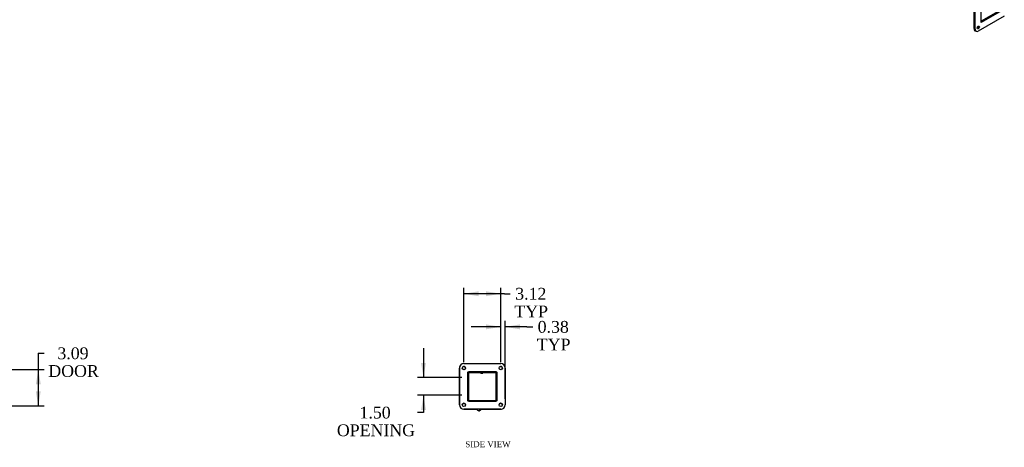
# Model space of a CAD drawing. Header units: inches. Extents: x 2 to 237, y 16 to 158.
# Tile 8 of 10: x 150 to 233, y 50 to 86. Entities that reach past the tile are written whole.
import ezdxf
from ezdxf.enums import TextEntityAlignment as Align
from ezdxf.lldxf.tags import DXFTag

# ---------------------------------------------------------------- set-up
doc = ezdxf.new("R2010")
doc.units = ezdxf.units.IN
doc.header["$MEASUREMENT"] = 0
for name, color, linetype in [('COM40176', 7, 'CONTINUOUS'), ('COM49077', 7, 'CONTINUOUS'), ('COM50001', 7, 'CONTINUOUS'), ('COM71024', 7, 'CONTINUOUS'), ('DEFAULT', 7, 'CONTINUOUS'), ('GSK11095', 7, 'CONTINUOUS'), ('QLB30098', 7, 'CONTINUOUS'), ('SCS19419', 7, 'CONTINUOUS')]:
    doc.layers.add(name, color=color, linetype=linetype)
doc.styles.add('SEACAD_TIMES_NEW_ROMAN', font='times.ttf')
tags = doc.linetypes.add('HIDDEN2', pattern=[0.1875, 0.125, -0.0625]).pattern_tags.tags
tags[6:7] = [DXFTag(74, 4), DXFTag(75, 0), DXFTag(340, '0'), DXFTag(46, 0.0), DXFTag(50, 0.0), DXFTag(44, 0.0), DXFTag(45, 0.0)]
tags[4:5] = [DXFTag(74, 4), DXFTag(75, 0), DXFTag(340, '0'), DXFTag(46, 0.0), DXFTag(50, 0.0), DXFTag(44, 0.0), DXFTag(45, 0.0)]

# ---------------------------------------------------------------- blocks, each defined once
blk = doc.blocks.new('GDIMGGROUP3')
at = {"layer": 'DEFAULT', "linetype": 'Continuous'}
for points in [[(151.296, 55.256), (151.087, 56.506), (150.879, 55.256)], [(151.296, 54.662), (150.879, 54.662), (151.087, 53.412)]]:
    blk.add_hatch(color=136, dxfattribs=at).paths.add_polyline_path(points)
at = {"layer": 'DEFAULT', "color": 136, "linetype": 'Continuous'}
for p, q in [((151.087, 57.876), (151.587, 57.876)), ((151.087, 57.876), (151.087, 53.412)), ((148.812, 56.506), (151.587, 56.506)), ((148.812, 53.412), (151.587, 53.412))]:
    blk.add_line(p, q, dxfattribs=at)
at = {"layer": 'DEFAULT', "color": 136, "linetype": 'Continuous', "style": 'SEACAD_TIMES_NEW_ROMAN'}
for s, p in [('3.09', (152.707, 58.376)), ('DOOR', (151.937, 56.876))]:
    blk.add_text(s, height=1, dxfattribs=at).set_placement(p, align=Align.TOP_LEFT)
blk = doc.blocks.new('GDIMGGROUP5')
at = {"layer": 'DEFAULT', "linetype": 'Continuous'}
for points in [[(183.537, 57.068), (183.745, 55.818), (183.953, 57.068)], [(183.537, 53.068), (183.953, 53.068), (183.745, 54.318)]]:
    blk.add_hatch(color=136, dxfattribs=at).paths.add_polyline_path(points)
at = {"layer": 'DEFAULT', "color": 136, "linetype": 'Continuous'}
for p, q in [((183.745, 58.318), (183.745, 55.818)), ((186.987, 55.818), (183.245, 55.818)), ((186.987, 54.318), (183.245, 54.318)), ((183.745, 54.318), (183.745, 52.853)), ((183.745, 52.853), (183.245, 52.853))]:
    blk.add_line(p, q, dxfattribs=at)
at = {"layer": 'DEFAULT', "color": 136, "linetype": 'Continuous', "style": 'SEACAD_TIMES_NEW_ROMAN'}
for s, p in [('1.50', (178.321, 53.353)), ('OPENING', (176.402, 51.853))]:
    blk.add_text(s, height=1, dxfattribs=at).set_placement(p, align=Align.TOP_LEFT)
blk = doc.blocks.new('GDIMGGROUP9')
at = {"layer": 'DEFAULT', "linetype": 'Continuous'}
for points in [[(189.049, 60.328), (189.049, 59.911), (190.299, 60.119)], [(191.924, 60.328), (190.674, 60.119), (191.924, 59.911)]]:
    blk.add_hatch(color=136, dxfattribs=at).paths.add_polyline_path(points)
at = {"layer": 'DEFAULT', "color": 136, "linetype": 'Continuous'}
for p, q in [((190.299, 60.119), (187.799, 60.119)), ((190.299, 57.271), (190.299, 60.619)), ((190.674, 54.005), (190.674, 60.619)), ((192.505, 60.119), (190.674, 60.119)), ((192.505, 60.119), (193.005, 60.119))]:
    blk.add_line(p, q, dxfattribs=at)
at = {"layer": 'DEFAULT', "color": 136, "linetype": 'Continuous', "style": 'SEACAD_TIMES_NEW_ROMAN'}
for s, p in [('0.38', (193.426, 60.619)), ('TYP', (193.355, 59.119))]:
    blk.add_text(s, height=1, dxfattribs=at).set_placement(p, align=Align.TOP_LEFT)
blk = doc.blocks.new('GDIMGGROUP13')
at = {"layer": 'DEFAULT', "linetype": 'Continuous'}
for points in [[(188.425, 63.133), (187.175, 62.925), (188.425, 62.717)], [(189.049, 63.133), (189.049, 62.717), (190.299, 62.925)]]:
    blk.add_hatch(color=136, dxfattribs=at).paths.add_polyline_path(points)
at = {"layer": 'DEFAULT', "color": 136, "linetype": 'Continuous'}
for p, q in [((187.175, 57.131), (187.175, 63.425)), ((190.602, 62.925), (187.175, 62.925)), ((190.299, 57.13), (190.299, 63.425)), ((190.602, 62.925), (191.102, 62.925))]:
    blk.add_line(p, q, dxfattribs=at)
at = {"layer": 'DEFAULT', "color": 136, "linetype": 'Continuous', "style": 'SEACAD_TIMES_NEW_ROMAN'}
for s, p in [('3.12', (191.523, 63.425)), ('TYP', (191.452, 61.925))]:
    blk.add_text(s, height=1, dxfattribs=at).set_placement(p, align=Align.TOP_LEFT)

msp = doc.modelspace()

# ---------------------------------------------------------------- linework, layer by layer
at = {"layer": 'COM40176', "color": 7, "linetype": 'Continuous'}
for p, q in [((188.538, 53.025), (188.489, 53.13)), ((188.59, 53.049), (188.538, 53.025)), ((188.552, 53.13), (188.59, 53.049))]:
    msp.add_line(p, q, dxfattribs=at)
at = {"layer": 'COM49077', "color": 7, "linetype": 'HIDDEN2'}
for p, q in [((187.487, 56.21), (187.487, 55.818)), ((189.879, 56.318), (187.595, 56.318)), ((189.987, 53.926), (189.987, 56.21)), ((187.519, 55.818), (187.487, 55.818)), ((187.487, 54.318), (187.487, 53.926)), ((187.519, 54.318), (187.487, 54.318)), ((187.595, 53.818), (189.879, 53.818))]:
    msp.add_line(p, q, dxfattribs=at)
at = {"layer": 'COM49077', "color": 7, "linetype": 'Continuous'}
for p, q in [((187.559, 56.21), (187.559, 55.818)), ((189.879, 56.246), (187.595, 56.246)), ((189.915, 53.926), (189.915, 56.21)), ((187.559, 55.818), (187.519, 55.818)), ((187.559, 54.318), (187.519, 54.318)), ((187.559, 54.318), (187.559, 53.926)), ((187.595, 53.89), (189.879, 53.89))]:
    msp.add_line(p, q, dxfattribs=at)
at = {"layer": 'COM49077', "color": 7, "linetype": 'HIDDEN2'}
for centre, start, end in [((187.595, 56.21), 90, 180), ((189.879, 56.21), 45.4765, 90), ((189.879, 56.21), 0, 44.5235), ((187.595, 53.926), 180, 270), ((189.879, 53.926), 270, 0)]:
    msp.add_arc(centre, 0.108, start, end, dxfattribs=at)
at = {"layer": 'COM49077', "color": 7, "linetype": 'Continuous'}
for centre, radius, start, end in [((187.595, 56.21), 0.036, 90, 180), ((189.879, 56.21), 0.036, 0, 90), ((189.879, 56.21), 0.108, 44.5235, 45.4765), ((187.595, 53.926), 0.036, 180, 270), ((189.879, 53.926), 0.036, 270, 0)]:
    msp.add_arc(centre, radius, start, end, dxfattribs=at)
at = {"layer": 'COM50001', "color": 7, "linetype": 'Continuous'}
for p, q in [((187.519, 55.787), (187.559, 55.787)), ((187.559, 55.787), (187.559, 54.35)), ((187.519, 54.35), (187.559, 54.35))]:
    msp.add_line(p, q, dxfattribs=at)
at = {"layer": 'COM71024', "color": 7, "linetype": 'Continuous'}
for p, q in [((230.427, 85.395), (230.427, 87.947)), ((230.515, 85.344), (230.515, 87.896)), ((231.024, 85.919), (231.024, 87.908)), ((232.659, 86.965), (231.024, 86.021)), ((232.747, 86.914), (231.024, 85.919)), ((232.99, 86.467), (230.78, 85.191)), ((230.427, 85.395), (230.515, 85.344)), ((230.505, 85.224), (230.593, 85.173)), ((187.175, 57.006), (190.3, 57.006)), ((186.799, 56.63), (186.799, 53.505)), ((186.8, 53.506), (186.8, 56.631)), ((187.519, 53.85), (187.519, 56.287)), ((187.519, 56.287), (189.956, 56.287)), ((189.956, 56.287), (189.956, 53.85)), ((190.675, 56.631), (190.675, 53.506)), ((189.956, 53.85), (187.519, 53.85)), ((187.174, 53.13), (188.296, 53.13)), ((190.3, 53.131), (187.175, 53.131)), ((188.552, 53.13), (190.299, 53.13))]:
    msp.add_line(p, q, dxfattribs=at)
for centre in [(187.175, 56.631), (190.3, 56.631), (187.175, 53.506), (190.3, 53.506)]:
    msp.add_circle(centre, 0.141, dxfattribs=at)
for centre, radius, start, end in [((187.174, 56.63), 0.375, 134.89196, 180), ((187.175, 56.631), 0.375, 90, 180), ((187.174, 56.63), 0.141, 0, 134.71164), ((190.299, 56.63), 0.141, 0, 134.71164), ((190.3, 56.631), 0.375, 0, 90), ((187.174, 56.63), 0.141, 315.28836, 0), ((190.299, 56.63), 0.141, 315.28836, 0), ((187.174, 53.505), 0.375, 180, 270), ((187.175, 53.506), 0.375, 180, 270), ((187.174, 53.505), 0.141, 0, 134.71164), ((187.174, 53.505), 0.141, 315.28836, 0), ((190.299, 53.505), 0.141, 0, 134.71164), ((190.3, 53.506), 0.375, 270, 0), ((190.299, 53.505), 0.141, 315.28836, 0), ((190.299, 53.505), 0.375, 270, 315.10804)]:
    msp.add_arc(centre, radius, start, end, dxfattribs=at)
for centre, major_axis, start_param, end_param in [((230.692, 85.548), (0.188, 0.325), 2.356194, 3.141593), ((230.78, 85.497), (0.187, 0.325), 2.356194, 3.926991), ((230.692, 85.548), (-0.07, -0.122), 0.680393, 2.4612)]:
    msp.add_ellipse(centre, major_axis=major_axis, ratio=0.57735, start_param=start_param, end_param=end_param, dxfattribs=at)
msp.add_ellipse((230.78, 85.497), major_axis=(-0.07, -0.122), ratio=0.57735, dxfattribs=at)
at = {"layer": 'GSK11095', "color": 7, "linetype": 'Continuous'}
for p, q in [((187.575, 56.24), (187.575, 55.684)), ((187.575, 55.684), (187.559, 55.684)), ((187.559, 55.683), (187.575, 55.683)), ((187.575, 55.684), (187.575, 55.684)), ((187.575, 55.684), (187.575, 55.683)), ((187.575, 55.683), (187.575, 55.683)), ((187.575, 55.683), (187.575, 54.453)), ((187.559, 54.453), (187.575, 54.453)), ((187.559, 54.453), (187.575, 54.453)), ((187.575, 54.453), (187.575, 54.453)), ((187.575, 54.453), (187.575, 53.897))]:
    msp.add_line(p, q, dxfattribs=at)
at = {"layer": 'QLB30098', "color": 7, "linetype": 'Continuous'}
for p, q in [((187.934, 56.216), (187.575, 56.216)), ((189.684, 56.216), (187.934, 56.216)), ((188.54, 56.216), (188.54, 56.205)), ((188.543, 56.216), (188.543, 56.205)), ((188.648, 56.206), (188.543, 56.206)), ((188.648, 56.206), (188.648, 56.216)), ((188.648, 56.206), (188.649, 56.206)), ((188.649, 56.206), (188.649, 56.216)), ((188.649, 56.206), (188.776, 56.206)), ((188.776, 56.205), (188.776, 56.216)), ((188.777, 56.206), (188.79, 56.206)), ((188.79, 56.206), (188.79, 56.216)), ((189.915, 56.216), (189.684, 56.216))]:
    msp.add_line(p, q, dxfattribs=at)
at = {"layer": 'SCS19419', "color": 7, "linetype": 'Continuous'}
for p, q in [((188.323, 53.074), (188.296, 53.13)), ((188.323, 53.074), (188.323, 53.073)), ((188.44, 53), (188.439, 53.001)), ((188.484, 53.011), (188.512, 53.024))]:
    msp.add_line(p, q, dxfattribs=at)
for centre, radius, start, end in [((188.434, 53.12), 0.12, 272.97569, 295), ((188.501, 53.046), 0.025, 295, 25)]:
    msp.add_arc(centre, radius, start, end, dxfattribs=at)
for points, knots in [([(188.428, 53.002), (188.422, 53.003), (188.417, 53.003), (188.406, 53.005), (188.4, 53.007), (188.384, 53.012), (188.374, 53.017), (188.361, 53.027), (188.356, 53.03), (188.348, 53.038), (188.344, 53.042), (188.333, 53.054), (188.327, 53.064), (188.323, 53.074)], [0, 0, 0, 0, 0.125, 0.125, 0.25, 0.25, 0.5, 0.5, 0.625, 0.625, 0.75, 0.75, 1, 1, 1, 1]), ([(188.428, 53.002), (188.431, 53.002), (188.433, 53.002), (188.438, 53.002), (188.439, 53.001), (188.439, 53.001)], [0, 0, 0, 0, 0.5, 0.5, 1, 1, 1, 1])]:
    msp.add_open_spline(points, degree=3, knots=knots, dxfattribs=at)

# ---------------------------------------------------------------- block references
at = {"layer": 'DEFAULT'}
for name in ['GDIMGGROUP13', 'GDIMGGROUP9', 'GDIMGGROUP3', 'GDIMGGROUP5']:
    msp.add_blockref(name, (0, 0), dxfattribs=at)

# ---------------------------------------------------------------- texts
at = {"layer": 'DEFAULT', "color": 136, "linetype": 'Continuous', "style": 'SEACAD_TIMES_NEW_ROMAN'}
msp.add_text('SIDE VIEW', height=0.5, dxfattribs=at).set_placement((187.29, 50.418), align=Align.TOP_LEFT)

doc.saveas('drawing.dxf')
